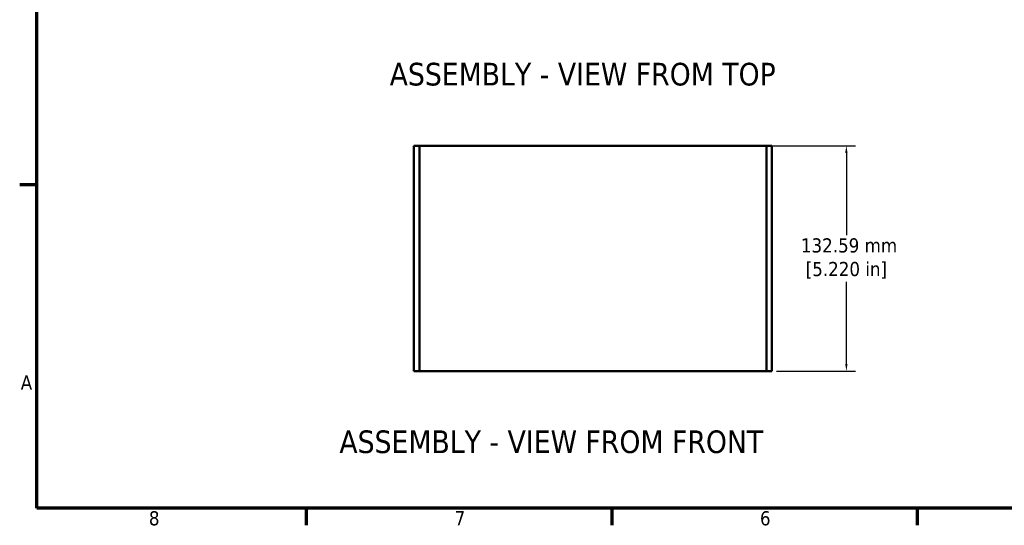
# Model space of a CAD drawing. Header units: millimetres. Extents: x 4 to 1435, y 25 to 906.
# Tile 1 of 18: x 11 to 591, y 32 to 330. Entities that reach past the tile are written whole.
import ezdxf

# ---------------------------------------------------------------- set-up
doc = ezdxf.new("R2010")
doc.units = ezdxf.units.MM
doc.header["$LTSCALE"] = 1.666667
for name, color, linetype, lineweight in [('Border (ANSI)', 7, 'Continuous', 70), ('Dimension (ANSI)', 7, 'Continuous', 25), ('Symbol (ANSI)', 7, 'Continuous', 25), ('Visible (ANSI)', 7, 'Continuous', 50)]:
    doc.layers.add(name, color=color, linetype=linetype, lineweight=lineweight)
doc.styles.add('Label Text (ANSI)', font='tahoma.ttf')
doc.styles.add('Note Text (ANSI)', font='tahoma.ttf')
doc.dimstyles.new('Default - mm (ANSI)', dxfattribs={"dimscale": 1.666667, "dimtxt": 5, "dimasz": 2.5, "dimexe": 3.175, "dimexo": 1.6002, "dimgap": 0.8, "dimtad": 0, "dimtih": 1, "dimtoh": 1, "dimrnd": 1e-08, "dimzin": 0, "dimdsep": 46, "dimtxsty": 'Note Text (ANSI)', "dimcen": 0.09, "dimdle": 10, "dimclrd": 256, "dimclre": 256, "dimclrt": 256, "dimadec": 1, "dimazin": 0, "dimtfac": 0.6096, "dimtofl": 0, "dimtmove": 0, "dimatfit": 3, "dimldrblk": 'Filled-1', "dimfxl": 1, "dimtolj": 1, "dimtzin": 0, "dimlwd": -1, "dimlwe": -1, "dimarcsym": 0})

# ---------------------------------------------------------------- blocks, each defined once
blk = doc.blocks.new('Borders Default Border')
at = {"layer": 'Border (ANSI)'}
for p, q in [((12.7, 139.7), (6.68, 139.7)), ((107.95, 25.4), (107.95, 19.38)), ((215.9, 25.4), (215.9, 19.38)), ((323.85, 25.4), (323.85, 19.38))]:
    blk.add_line(p, q, dxfattribs=at)
at = {"layer": 'Border (ANSI)', "flags": 128}
blk.add_lwpolyline([(12.7, 25.4), (12.7, 533.4), (850.9, 533.4), (850.9, 25.4), (12.7, 25.4)], dxfattribs=at)
at = {"layer": 'Border (ANSI)', "char_height": 5, "attachment_point": 7, "style": 'Note Text (ANSI)'}
for s, insert in [('A', (7.06, 67.35)), ('8', (52.34, 19.27)), ('7', (160.38, 19.38)), ('6', (268.28, 19.28))]:
    blk.add_mtext(s, dxfattribs=dict(at, insert=insert))
blk = doc.blocks.new('*D16')
at = {"layer": 'Defpoints', "color": 0, "transparency": 16777216}
for p in [(451.02, 255.71), (454.19, 123.12), (498.02, 123.12)]:
    blk.add_point(p, dxfattribs=at)
at = {"layer": 'Dimension (ANSI)', "transparency": 16777216}
for p, q in [((453.68, 255.71), (503.32, 255.71)), ((498.02, 251.55), (498.02, 203.23)), ((498.02, 127.29), (498.02, 175.6)), ((456.86, 123.12), (503.32, 123.12))]:
    blk.add_line(p, q, dxfattribs=at)
for points in [[(497.33, 251.55), (498.72, 251.55), (498.02, 255.71)], [(497.33, 127.29), (498.72, 127.29), (498.02, 123.12)]]:
    blk.add_solid(points, dxfattribs=at)
at = {"layer": 'Dimension (ANSI)', "transparency": 16777216, "insert": (498.02, 189.42), "char_height": 8.3333, "attachment_point": 5, "style": 'Note Text (ANSI)'}
blk.add_mtext('\\A1; 132.59 mm\\P[5.220 in]', dxfattribs=at)
blk = doc.blocks.new('Filled-1')
at = {"color": 0}
for p, q in [((0, 0), (-1, 0.33)), ((-1, 0.33), (-1, -0.33)), ((-1, 0), (0, 0)), ((-1, -0.33), (0, 0))]:
    blk.add_line(p, q, dxfattribs=at)
at = {"color": 0, "flags": 128}
blk.add_lwpolyline([(-1, -0.33), (0, 0), (-1, 0.33), (-1, -0.33)], dxfattribs=at)
at = {"color": 0}
blk.add_solid([(-1, -0.33), (0, 0), (-1, 0.33), (-1, -0.33)], dxfattribs=at)

msp = doc.modelspace()

# ---------------------------------------------------------------- linework, layer by layer
at = {"layer": 'Visible (ANSI)'}
for p, q in [((243.371, 255.713), (246.546, 255.713)), ((243.371, 123.125), (243.371, 255.713)), ((246.546, 123.125), (246.546, 255.713)), ((246.546, 255.713), (246.546, 123.125)), ((246.546, 255.713), (451.016, 255.713)), ((451.016, 255.713), (451.016, 123.125)), ((451.016, 255.713), (454.191, 255.713)), ((451.016, 123.125), (451.016, 255.713)), ((454.191, 255.713), (454.191, 123.125)), ((246.546, 123.125), (243.371, 123.125)), ((246.546, 123.125), (451.016, 123.125)), ((454.191, 123.125), (451.016, 123.125))]:
    msp.add_line(p, q, dxfattribs=at)

# ---------------------------------------------------------------- block references
at = {"xscale": 1.666666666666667, "yscale": 1.666666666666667, "zscale": 1.666666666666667}
msp.add_blockref('Borders Default Border', (0, 0), dxfattribs=at)

# ---------------------------------------------------------------- texts
at = {"layer": 'Symbol (ANSI)', "char_height": 13.33333, "attachment_point": 7, "style": 'Label Text (ANSI)'}
for s, insert in [('ASSEMBLY - VIEW FROM TOP', (229.033, 291.037)), ('ASSEMBLY - VIEW FROM FRONT', (199.415, 74.584))]:
    msp.add_mtext(s, dxfattribs=dict(at, insert=insert))

# ---------------------------------------------------------------- dimensions: what is measured, and where the dimension line sits
at = {"layer": 'Dimension (ANSI)'}
dim = msp.add_linear_dim(base=(498.024, 123.125), p1=(451.016, 255.713), p2=(454.191, 123.125), angle=270, text=' <> mm\\X[5.220 in]', dimstyle='Default - mm (ANSI)', override={"dimdec": 2, "dimpost": '', "dimtp": 0, "dimtm": 0, "dimtdec": 2, "dimatfit": 1}, dxfattribs=at)
dim.commit()
dim.dimension.update_dxf_attribs({"geometry": '*D16', "text_midpoint": (498.024, 189.419), "dimtype": 160})

doc.saveas('drawing.dxf')
